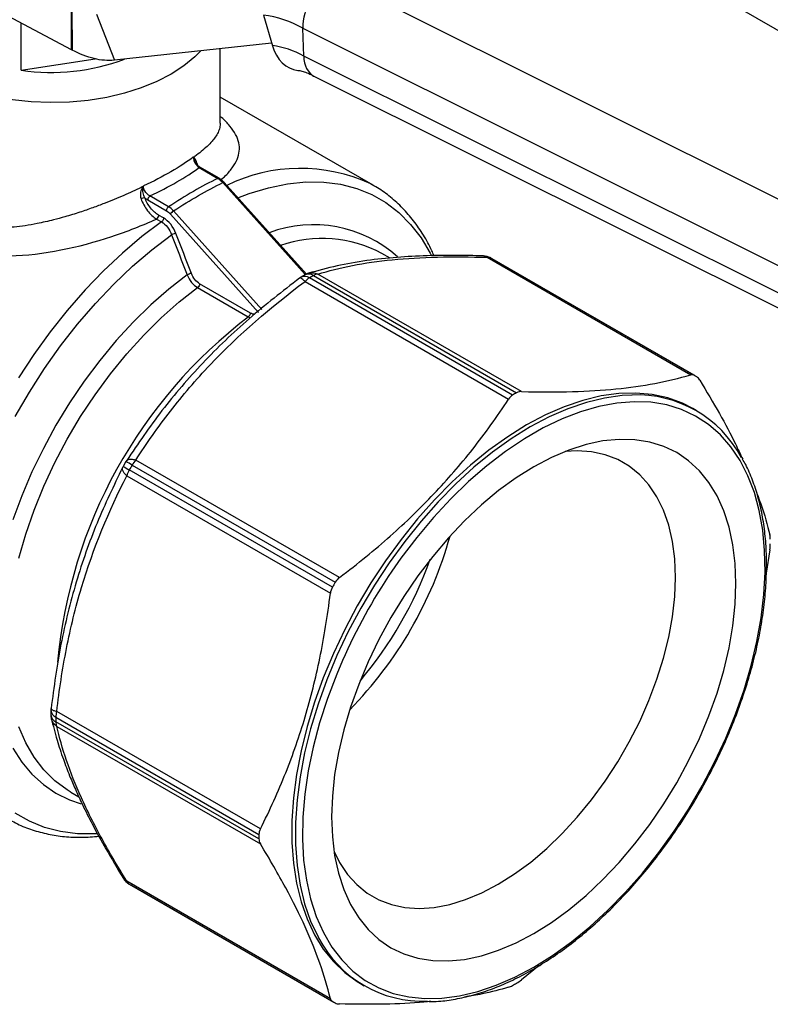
# Model space of a CAD drawing. Header units: inches. Extents: x 0.5 to 21.5, y 0.5 to 16.5.
# Tile 9 of 11: x 17.4 to 19.2, y 13 to 15.3. Entities that reach past the tile are written whole.
import ezdxf

# ---------------------------------------------------------------- set-up
doc = ezdxf.new("R2010")
doc.units = ezdxf.units.IN
doc.header["$LTSCALE"] = 2
doc.header["$MEASUREMENT"] = 0

msp = doc.modelspace()

# ---------------------------------------------------------------- linework, layer by layer
for p, q in [((18.5824, 15.6307), (20.1591, 14.7212)), ((17.5613, 15.2201), (16.9529, 15.5418)), ((19.8596, 14.5483), (18.1701, 15.3927)), ((17.5613, 15.2201), (17.5613, 15.3166)), ((17.5623, 15.316), (17.5631, 15.2192)), ((17.6197, 15.3032), (17.6615, 15.1956)), ((18.0104, 15.3013), (18.0314, 15.2296)), ((17.4436, 15.1723), (17.4436, 15.2824)), ((18.1029, 15.2708), (19.7949, 14.4252)), ((18.1048, 15.2054), (18.1029, 15.2708)), ((18.0297, 15.2354), (17.6615, 15.1956)), ((17.9095, 15.0482), (17.9095, 15.2224)), ((17.4436, 15.1723), (17.6168, 15.1991)), ((19.7968, 14.3598), (18.1048, 15.2054)), ((18.1287, 15.1584), (19.82, 14.3132)), ((18.2675, 14.9027), (17.9095, 15.1094)), ((17.8597, 14.9442), (17.9035, 14.9189)), ((17.9069, 14.919), (17.8631, 14.9443)), ((17.9152, 14.9091), (18.1085, 14.6935)), ((18.1109, 14.6947), (17.9182, 14.9096)), ((18.2675, 14.9027), (18.2615, 14.906)), ((17.7884, 14.8524), (17.7446, 14.8777)), ((17.7395, 14.8684), (17.7833, 14.8431)), ((17.7767, 14.8262), (17.7651, 14.8329)), ((17.7927, 14.8353), (17.999, 14.6051)), ((18.0067, 14.6121), (17.8001, 14.8426)), ((17.7601, 14.8237), (17.7718, 14.8169)), ((18.307, 14.7321), (18.2879, 14.7432)), ((18.534, 14.734), (19.0106, 14.4589)), ((19.0184, 14.4578), (18.5429, 14.7323)), ((19.0216, 14.456), (18.5462, 14.7305)), ((18.1079, 14.6932), (18.0986, 14.6878)), ((18.1276, 14.6912), (18.6031, 14.4167)), ((18.6147, 14.4197), (18.1381, 14.6948)), ((17.98, 14.6036), (17.8611, 14.6722)), ((18.1079, 14.6774), (18.5845, 14.4022)), ((18.5938, 14.4114), (18.1183, 14.6859)), ((17.8563, 14.663), (17.9751, 14.5944)), ((17.9751, 14.5944), (17.9797, 14.5924)), ((19.0237, 14.3752), (19.0153, 14.3801)), ((17.6886, 14.2557), (17.6821, 14.2445)), ((17.6898, 14.257), (17.6905, 14.258)), ((18.1885, 13.9843), (17.7119, 14.2594)), ((17.6811, 14.2417), (17.6816, 14.2429)), ((18.1719, 13.9616), (17.6964, 14.2361)), ((17.703, 14.2475), (18.1785, 13.973)), ((17.6906, 14.2224), (18.1672, 13.9473)), ((19.196, 14.0491), (19.1876, 13.9946)), ((17.5129, 13.6733), (17.5129, 13.6626)), ((17.5244, 13.6573), (17.9999, 13.3828)), ((18.0032, 13.3954), (17.5266, 13.6705)), ((17.9999, 13.372), (17.5244, 13.6465)), ((17.5266, 13.6357), (18.0032, 13.3605)), ((17.5596, 13.4816), (17.5583, 13.4824)), ((17.5596, 13.4816), (17.5783, 13.4708)), ((18.1672, 12.998), (17.6906, 13.2731)), ((17.6964, 13.2663), (18.1719, 12.9918)), ((17.6998, 13.2643), (18.1753, 12.9898)), ((18.656, 13.0757), (18.6147, 13.0423)), ((18.2378, 13.0333), (18.2462, 13.0284))]:
    msp.add_line(p, q)
at = {"flags": 128}
for points in [[(17.864, 15.2175), (17.8498, 15.2033), (17.824, 15.1821), (17.7942, 15.1629), (17.7608, 15.1456), (17.7242, 15.1307), (17.6849, 15.1183), (17.6435, 15.1086), (17.6003, 15.1016), (17.5561, 15.0975), (17.5114, 15.0963), (17.4667, 15.0981), (17.4227, 15.1027), (17.3799, 15.1103), (17.3388, 15.1206)], [(17.9508, 14.8733), (17.9774, 14.8833), (18.0226, 14.897), (18.0669, 14.9061), (18.11, 14.9105), (18.1515, 14.9102), (18.1912, 14.9051), (18.2289, 14.8954), (18.2643, 14.881), (18.2973, 14.8621), (18.3276, 14.8387), (18.355, 14.8111), (18.3793, 14.7794), (18.4005, 14.7437), (18.4028, 14.7393)], [(17.7718, 14.8169), (17.7258, 14.7824), (17.6805, 14.7441), (17.6362, 14.7025), (17.593, 14.6576), (17.5513, 14.6098), (17.5113, 14.5594), (17.4732, 14.5066), (17.4373, 14.4518)], [(17.4296, 14.3612), (17.4626, 14.4181), (17.498, 14.4734), (17.5357, 14.5267), (17.5755, 14.5776), (17.617, 14.6259), (17.66, 14.6712), (17.7043, 14.7133), (17.7496, 14.7518), (17.7956, 14.7866)], [(17.8318, 14.6929), (17.7888, 14.6596), (17.7466, 14.6227), (17.7055, 14.5824), (17.6656, 14.539), (17.6274, 14.4928), (17.591, 14.4441), (17.5567, 14.3933), (17.5247, 14.3407), (17.4953, 14.2866), (17.4686, 14.2314), (17.4448, 14.1755), (17.4241, 14.1193)], [(17.438, 14.0296), (17.4542, 14.0857), (17.4738, 14.1419), (17.4966, 14.198), (17.5224, 14.2535), (17.5512, 14.3079), (17.5826, 14.3609), (17.6164, 14.4122), (17.6525, 14.4613), (17.6905, 14.5079), (17.7301, 14.5517), (17.7712, 14.5924), (17.8133, 14.6296), (17.8563, 14.663)], [(19.0153, 14.3801), (18.9912, 14.3924), (18.9569, 14.4049), (18.9204, 14.4129), (18.8821, 14.4163), (18.8421, 14.4152), (18.8007, 14.4094), (18.7582, 14.3991), (18.7148, 14.3843), (18.6708, 14.3651), (18.6266, 14.3416), (18.5823, 14.314), (18.5384, 14.2824), (18.495, 14.2472), (18.4525, 14.2084), (18.4111, 14.1664), (18.3711, 14.1213), (18.3327, 14.0736), (18.2963, 14.0236), (18.262, 13.9714), (18.23, 13.9176), (18.2007, 13.8623), (18.1741, 13.8061), (18.1504, 13.7492), (18.1298, 13.6921), (18.1125, 13.635), (18.0985, 13.5784), (18.0879, 13.5227), (18.0808, 13.4681), (18.0772, 13.4151), (18.0772, 13.364), (18.0808, 13.315), (18.0879, 13.2687), (18.0985, 13.2251), (18.1125, 13.1847), (18.1298, 13.1477), (18.1504, 13.1143), (18.1741, 13.0848), (18.2007, 13.0593), (18.23, 13.0379), (18.2378, 13.0333)], [(18.8732, 14.4116), (18.8504, 14.4104), (18.809, 14.4046), (18.7665, 14.3943), (18.7231, 14.3794), (18.6792, 14.3602), (18.6349, 14.3367), (18.5907, 14.3091), (18.5467, 14.2776), (18.5033, 14.2423), (18.4608, 14.2036), (18.4194, 14.1615), (18.3794, 14.1165), (18.3411, 14.0688), (18.3046, 14.0187), (18.2703, 13.9666), (18.2384, 13.9127), (18.209, 13.8575), (18.1824, 13.8013), (18.1588, 13.7444), (18.1382, 13.6873), (18.1208, 13.6302), (18.1068, 13.5736), (18.0962, 13.5178), (18.0891, 13.4633), (18.0856, 13.4103), (18.0856, 13.3591), (18.0891, 13.3102), (18.0962, 13.2639), (18.1068, 13.2203), (18.1208, 13.1799), (18.1382, 13.1429), (18.1394, 13.1406)], [(18.6433, 13.0718), (18.6874, 13.0993), (18.7313, 13.1308), (18.7745, 13.1662), (18.8169, 13.205), (18.8581, 13.2471), (18.8979, 13.2922), (18.936, 13.34), (18.9722, 13.3902), (19.0061, 13.4424), (19.0377, 13.4963), (19.0666, 13.5516), (19.0927, 13.6078), (19.1158, 13.6646), (19.1358, 13.7216), (19.1525, 13.7785), (19.1658, 13.8348), (19.1756, 13.8902), (19.1819, 13.9443), (19.1846, 13.9968), (19.1837, 14.0473), (19.1792, 14.0954), (19.1712, 14.1409), (19.1596, 14.1834), (19.1446, 14.2227), (19.1262, 14.2585), (19.1047, 14.2906), (19.08, 14.3187), (19.0525, 14.3427), (19.0222, 14.3624), (18.9894, 14.3777), (18.9544, 14.3884), (18.9172, 14.3945), (18.8782, 14.396), (18.8377, 14.3928), (18.7958, 14.385), (18.753, 14.3726), (18.7094, 14.3558), (18.6654, 14.3345), (18.6212, 14.309), (18.5772, 14.2794), (18.5336, 14.246), (18.4907, 14.2089), (18.4489, 14.1684), (18.4083, 14.1247), (18.3694, 14.0782), (18.3322, 14.0292), (18.311, 13.9989)], [(18.6433, 13.1505), (18.6845, 13.1764), (18.7255, 13.2063), (18.7658, 13.2398), (18.8051, 13.2769), (18.8433, 13.3172), (18.8799, 13.3603), (18.9147, 13.4061), (18.9475, 13.454), (18.9779, 13.5038), (19.0058, 13.555), (19.031, 13.6074), (19.0531, 13.6604), (19.0722, 13.7137), (19.088, 13.7668), (19.1004, 13.8195), (19.1094, 13.8712), (19.1147, 13.9216), (19.1165, 13.9702), (19.1147, 14.0168), (19.1094, 14.061), (19.1004, 14.1024), (19.088, 14.1407), (19.0722, 14.1756), (19.0531, 14.2069), (19.031, 14.2343), (19.0058, 14.2576), (18.9779, 14.2766), (18.9475, 14.2913), (18.9147, 14.3014), (18.8799, 14.3069), (18.8433, 14.3078), (18.8051, 14.304), (18.7658, 14.2956), (18.7255, 14.2827), (18.6845, 14.2653), (18.6433, 14.2435), (18.602, 14.2176), (18.5611, 14.1878), (18.5208, 14.1542), (18.4814, 14.1171), (18.4433, 14.0769), (18.4067, 14.0337), (18.3718, 13.988), (18.3391, 13.9401), (18.3086, 13.8903), (18.2807, 13.839), (18.2556, 13.7867), (18.2334, 13.7337), (18.2144, 13.6804), (18.1986, 13.6272), (18.1861, 13.5746), (18.1772, 13.5229), (18.1718, 13.4725), (18.17, 13.4238), (18.1718, 13.3772), (18.1772, 13.3331), (18.1861, 13.2917), (18.1986, 13.2534), (18.2144, 13.2184), (18.2334, 13.1872), (18.2556, 13.1598), (18.2807, 13.1364), (18.3086, 13.1174), (18.3391, 13.1028), (18.3718, 13.0926), (18.4067, 13.0871), (18.4433, 13.0863), (18.4814, 13.09), (18.5208, 13.0984), (18.5611, 13.1114), (18.602, 13.1288), (18.6433, 13.1505)], [(18.5601, 13.2658), (18.5984, 13.29), (18.6363, 13.318), (18.6736, 13.3497), (18.71, 13.3847), (18.7451, 13.4229), (18.7785, 13.4637), (18.8102, 13.507), (18.8397, 13.5523), (18.8668, 13.5993), (18.8912, 13.6474), (18.9129, 13.6965), (18.9316, 13.7459), (18.947, 13.7953), (18.9592, 13.8443), (18.968, 13.8925), (18.9733, 13.9394), (18.9751, 13.9846), (18.9733, 14.0278), (18.968, 14.0686), (18.9592, 14.1066), (18.947, 14.1416), (18.9316, 14.1731), (18.9129, 14.201), (18.8912, 14.225), (18.8668, 14.245), (18.8397, 14.2606), (18.8102, 14.2719), (18.7785, 14.2786), (18.7451, 14.2808), (18.7166, 14.2792)], [(18.1954, 13.7899), (18.1819, 13.7579), (18.1603, 13.7009), (18.142, 13.644), (18.127, 13.5873), (18.1154, 13.5314), (18.1073, 13.4766), (18.1028, 13.4233), (18.1019, 13.3717), (18.1046, 13.3224), (18.1109, 13.2755), (18.1207, 13.2315), (18.1341, 13.1905), (18.1507, 13.1529), (18.1707, 13.119), (18.1938, 13.0889), (18.2199, 13.0628), (18.2489, 13.0409), (18.2804, 13.0235), (18.3144, 13.0105), (18.3505, 13.002), (18.3886, 12.9982), (18.4284, 12.9991), (18.4697, 13.0045), (18.5121, 13.0146), (18.5553, 13.0293), (18.5991, 13.0484), (18.6433, 13.0718)], [(17.5583, 13.4824), (17.5512, 13.4867), (17.5224, 13.508), (17.4966, 13.5336), (17.4738, 13.5633), (17.4542, 13.597), (17.438, 13.6344)], [(17.4241, 13.5843), (17.4448, 13.552), (17.4686, 13.5235), (17.4953, 13.4992), (17.5247, 13.479), (17.5567, 13.4633), (17.584, 13.454)], [(17.622, 13.3842), (17.617, 13.3839), (17.5755, 13.3842), (17.5357, 13.3893), (17.498, 13.399), (17.4626, 13.4134), (17.4296, 13.4323)], [(18.1757, 13.3424), (18.1886, 13.317), (18.2072, 13.2891), (18.2289, 13.2651), (18.2534, 13.2452), (18.2805, 13.2295), (18.31, 13.2183), (18.3416, 13.2115), (18.3751, 13.2093), (18.4102, 13.2116), (18.4465, 13.2186), (18.4838, 13.23), (18.5218, 13.2458), (18.5601, 13.2658)]]:
    msp.add_lwpolyline(points, dxfattribs=at)
for centre, radius, start, end in [((17.9781, 15.0481), 0.2552, 60.7362, 82.7348), ((18.0058, 15.0287), 0.2026, 60.7362, 82.7348), ((17.5154, 15.6425), 0.4756, 261.3148, 290.8856), ((17.855, 14.965), 0.00875, 158.9238, 164.1392), ((18.0967, 14.5505), 0.3919, 65.1286, 116.0603), ((17.6959, 14.8543), 0.0565, 53.5827, 54.1685), ((18.1275, 14.5142), 0.2962, 48.3213, 110.4653), ((18.1475, 14.4789), 0.2992, 62.0193, 108.9082), ((18.5233, 14.6981), 0.0394, 60.7668, 88.2762), ((18.5358, 14.7192), 0.0149, 61.773, 96.9524), ((18.4051, 14.4861), 0.2822, 60.0027, 60.7668), ((18.1185, 14.6538), 0.0394, 120.382, 126.6758), ((18.1068, 14.6697), 0.0198, 54.4202, 114.3158), ((18.1274, 14.659), 0.0394, 107.1841, 119.6097), ((18.1161, 14.6749), 0.02, 54.6432, 114.0078), ((18.5219, 13.9975), 0.7979, 119.6112, 120.3835), ((18.1413, 14.6682), 0.0268, 97.0435, 120.8119), ((18.1431, 14.6446), 0.0482, 121.0453, 137.0843), ((18.6689, 13.6839), 1.1447, 127.3029, 174.8939), ((18.8806, 14.2116), 0.2822, 59.2225, 60.7668), ((18.9974, 13.723), 0.7979, 119.6112, 120.3835), ((18.885, 14.1351), 0.2767, 27.972, 92.4339), ((17.7226, 14.2359), 0.0394, 147.2623, 149.7426), ((17.4958, 13.8987), 0.4057, 59.2782, 61.6282), ((17.7593, 14.2149), 0.065, 136.7561, 149.8762), ((17.7163, 14.225), 0.0394, 150.2574, 152.7317), ((17.8992, 14.5975), 0.4144, 238.4111, 240.712), ((17.7528, 14.2037), 0.065, 150.1239, 163.2434), ((18.9693, 13.5088), 1.466, 149.7426, 150.2574), ((17.5404, 14.3337), 0.9413, 315.5682, 344.4372), ((17.529, 14.3403), 0.9267, 319.7752, 340.2302), ((19.4008, 13.2597), 1.3168, 145.8545, 156.2573), ((19.4448, 13.2343), 1.466, 149.7426, 150.2574), ((17.5523, 13.6731), 0.0394, 173.2926, 179.6154), ((17.5316, 13.6746), 0.0187, 183.729, 247.5449), ((17.5523, 13.6628), 0.0394, 180.3876, 192.8604), ((17.5328, 13.6646), 0.02, 186.0459, 245.3603), ((17.5726, 13.6564), 0.0482, 162.9154, 178.9523), ((18.3225, 13.6519), 0.7981, 179.6139, 180.3861), ((17.5512, 13.6461), 0.0268, 179.1856, 202.9497), ((18.798, 13.3774), 0.7981, 179.6139, 180.3861), ((17.7163, 13.3003), 0.0394, 211.6996, 239.2225), ((17.7043, 13.279), 0.0149, 203.04, 238.2154), ((17.8408, 13.5087), 0.2822, 239.2225, 240.0027), ((18.3848, 13.2686), 0.2767, 207.548, 272.0305), ((18.1995, 13.7228), 0.7979, 299.6112, 300.3835), ((18.3163, 13.2342), 0.2822, 239.2225, 240.7668)]:
    msp.add_arc(centre, radius, start, end)
for centre, major_axis, ratio, start_param, end_param in [((18.1725, 15.311), (0.0466, 0.0867), 0.59719, 0.767868, 2.338665), ((18.101, 15.2698), (0.0105, 0.0979), 0.752785, 2.07342, 3.146011), ((18.1744, 15.2456), (0.0466, 0.0867), 0.59719, 2.338665, 3.159438)]:
    msp.add_ellipse(centre, major_axis=major_axis, ratio=ratio, start_param=start_param, end_param=end_param)
for points, knots in [([(17.5631, 15.2192), (17.5628, 15.2193), (17.5625, 15.2195), (17.5619, 15.2198), (17.5616, 15.22), (17.5613, 15.2201)], [0, 0, 0, 0, 0.002996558, 0.002996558, 0.005993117, 0.005993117, 0.005993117, 0.005993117]), ([(17.6615, 15.1956), (17.6465, 15.194), (17.6305, 15.1953), (17.5973, 15.2032), (17.5802, 15.2099), (17.5631, 15.2192)], [0, 0, 0, 0, 0.1805755, 0.1805755, 0.361151, 0.361151, 0.361151, 0.361151]), ([(18.0909, 15.1718), (18.0923, 15.1717), (18.0962, 15.1713), (18.1058, 15.1687), (18.1169, 15.1646), (18.1249, 15.1603), (18.1279, 15.1586)], [0, 0, 0, 0, 0.187429, 0.499752, 0.811254, 1, 1, 1, 1]), ([(17.9114, 14.9158), (17.9141, 14.9181), (17.925, 14.9275), (17.9379, 14.9433), (17.9498, 14.9633), (17.9549, 14.9829), (17.9538, 15.0022), (17.9464, 15.0217), (17.9323, 15.0414), (17.9198, 15.0553), (17.9104, 15.0629), (17.9095, 15.0636)], [0, 0, 0, 0, 0.042052, 0.175086, 0.30761, 0.441278, 0.576315, 0.712068, 0.850082, 0.986351, 1, 1, 1, 1]), ([(17.9089, 15.0482), (17.9089, 15.0449), (17.909, 15.0377), (17.9048, 15.0269), (17.8985, 15.0162), (17.89, 15.0053), (17.8791, 14.994), (17.8656, 14.9822), (17.8549, 14.9742), (17.8497, 14.9702)], [0, 0, 0, 0, 0.13826, 0.297916, 0.44168, 0.569602, 0.719882, 0.863288, 1, 1, 1, 1]), ([(17.7244, 14.8979), (17.7109, 14.8916), (17.6831, 14.8786), (17.6447, 14.8627), (17.6101, 14.8496), (17.5793, 14.8389), (17.5485, 14.8294), (17.5152, 14.8204), (17.484, 14.8134), (17.4533, 14.808), (17.4274, 14.8048), (17.4038, 14.8029), (17.3823, 14.8023), (17.3587, 14.8028), (17.3328, 14.8051), (17.3052, 14.8101), (17.2746, 14.8187), (17.242, 14.8328), (17.2095, 14.8544), (17.1814, 14.8813), (17.1614, 14.9083), (17.1474, 14.9343), (17.139, 14.9532), (17.1355, 14.9655), (17.1343, 14.9695)], [0, 0, 0, 0, 0.062136, 0.128261, 0.166086, 0.208971, 0.256929, 0.29372, 0.346707, 0.385707, 0.421746, 0.455126, 0.485854, 0.51394, 0.558415, 0.60101, 0.641802, 0.706281, 0.769598, 0.831762, 0.897522, 0.936301, 0.979161, 1, 1, 1, 1]), ([(17.8463, 14.9684), (17.8463, 14.9661), (17.8474, 14.9608), (17.8519, 14.9513), (17.8568, 14.9461), (17.8597, 14.9442)], [0, 0, 0, 0, 0.031049, 0.0620979, 0.1086713, 0.1086713, 0.1086713, 0.1086713]), ([(17.8463, 14.9684), (17.8463, 14.9684), (17.8463, 14.9683), (17.8464, 14.968), (17.8465, 14.9677), (17.8466, 14.9674)], [-0.000498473, -0.000498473, -0.000498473, -0.000498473, 0, 0, 0.003148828, 0.003148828, 0.003148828, 0.003148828]), ([(17.8466, 14.9674), (17.8473, 14.9656), (17.8486, 14.9621), (17.851, 14.9578), (17.8525, 14.9554), (17.8527, 14.955)], [0, 0, 0, 0, 0.474989, 0.904948, 1, 1, 1, 1]), ([(17.8574, 14.948), (17.8556, 14.953), (17.8528, 14.9604), (17.8494, 14.9659), (17.8476, 14.9676), (17.8468, 14.9682)], [0, 0, 0, 0, 0.03614038, 0.05679203, 0.07228077, 0.07228077, 0.07228077, 0.07228077]), ([(17.0878, 14.9481), (17.0965, 14.9169), (17.125, 14.8569), (17.1995, 14.7851), (17.3008, 14.7435), (17.454, 14.7301), (17.6174, 14.7658), (17.7274, 14.8089), (17.7601, 14.8237)], [6.08202, 6.08202, 6.08202, 6.08202, 6.407757, 6.733494, 7.059231, 7.384968, 8.036442, 8.345895, 8.345895, 8.345895, 8.345895]), ([(17.8632, 14.9442), (17.8612, 14.9457), (17.8581, 14.9478), (17.8545, 14.9521), (17.8525, 14.9551), (17.8515, 14.957), (17.8512, 14.9576)], [0, 0, 0, 0, 0.445705, 0.669988, 0.893713, 1, 1, 1, 1]), ([(17.8597, 14.9442), (17.8604, 14.9444), (17.8617, 14.9449), (17.8627, 14.9444), (17.8631, 14.9442)], [0, 0, 0, 0, 0.5325704, 1, 1, 1, 1]), ([(17.9035, 14.9189), (17.9042, 14.9191), (17.9055, 14.9196), (17.9065, 14.9191), (17.907, 14.9189)], [0, 0, 0, 0, 0.5193965, 1, 1, 1, 1]), ([(17.9182, 14.9097), (17.9164, 14.9115), (17.9128, 14.9152), (17.9089, 14.9177), (17.907, 14.919)], [0, 0, 0, 0, 0.498428, 1, 1, 1, 1]), ([(17.7289, 14.9001), (17.7273, 14.8978), (17.7248, 14.8935), (17.7217, 14.8838), (17.7222, 14.876), (17.724, 14.871)], [-0.07228077, -0.07228077, -0.07228077, -0.07228077, -0.05162912, -0.03614038, 0, 0, 0, 0]), ([(17.7328, 14.8735), (17.7309, 14.8768), (17.7289, 14.8825), (17.7282, 14.8918), (17.7286, 14.897), (17.7294, 14.8998)], [-0.07228077, -0.07228077, -0.07228077, -0.07228077, -0.03614038, -0.02065165, 0, 0, 0, 0]), ([(17.7294, 14.8998), (17.7295, 14.9002), (17.7296, 14.9006), (17.7298, 14.9011), (17.7298, 14.9011), (17.7298, 14.9012)], [-0.003647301, -0.003647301, -0.003647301, -0.003647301, -0.000498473, -0.000498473, 0, 0, 0, 0]), ([(17.7446, 14.8777), (17.74, 14.8799), (17.7322, 14.8876), (17.7297, 14.8976), (17.7298, 14.9012)], [0, 0, 0, 0, 0.0620979, 0.1086713, 0.1086713, 0.1086713, 0.1086713]), ([(17.9152, 14.9091), (17.9158, 14.9094), (17.917, 14.9099), (17.918, 14.91), (17.9181, 14.9096), (17.9182, 14.9096)], [0, 0, 0, 0, 0.443455, 0.886909, 1, 1, 1, 1]), ([(18.4097, 14.7378), (18.4081, 14.7417), (18.4011, 14.7589), (18.3854, 14.7865), (18.3626, 14.8199), (18.3368, 14.8496), (18.3084, 14.8753), (18.283, 14.8942), (18.2663, 14.9029), (18.2607, 14.9059)], [0, 0, 0, 0, 0.051172, 0.226667, 0.400896, 0.573672, 0.744997, 0.915112, 1, 1, 1, 1]), ([(17.7328, 14.8735), (17.7316, 14.8735), (17.7286, 14.8729), (17.7253, 14.8716), (17.724, 14.871)], [0, 0, 0, 0, 0.571429, 1, 1, 1, 1]), ([(17.7446, 14.8777), (17.7432, 14.8768), (17.7419, 14.8752), (17.74, 14.8718), (17.7395, 14.8699), (17.7395, 14.8684)], [0, 0, 0, 0, 0.5, 0.5, 1, 1, 1, 1]), ([(17.7884, 14.8524), (17.7872, 14.8516), (17.7845, 14.8487), (17.7833, 14.8449), (17.7833, 14.8431)], [0, 0, 0, 0, 0.428571, 1, 1, 1, 1]), ([(17.7651, 14.8329), (17.7651, 14.8313), (17.7645, 14.8295), (17.7627, 14.8261), (17.7615, 14.8246), (17.7601, 14.8237)], [0, 0, 0, 0, 0.5, 0.5, 1, 1, 1, 1]), ([(17.7767, 14.8262), (17.7767, 14.8248), (17.7759, 14.8212), (17.7733, 14.818), (17.7718, 14.8169)], [0, 0, 0, 0, 0.428571, 1, 1, 1, 1]), ([(17.8001, 14.8426), (17.7987, 14.8418), (17.7971, 14.8405), (17.7944, 14.8378), (17.7932, 14.8364), (17.7927, 14.8353)], [0, 0, 0, 0, 0.5, 0.5, 1, 1, 1, 1]), ([(17.8057, 14.7901), (17.8046, 14.79), (17.8012, 14.7892), (17.7973, 14.7875), (17.7956, 14.7866)], [0, 0, 0, 0, 0.428571, 1, 1, 1, 1]), ([(18.5245, 14.7375), (18.5032, 14.738), (18.4582, 14.739), (18.3907, 14.738), (18.3204, 14.7343), (18.2496, 14.7267), (18.1798, 14.7145), (18.1377, 14.7027), (18.1159, 14.6966)], [0, 0, 0, 0, 0.13129, 0.276762, 0.43639, 0.610225, 0.79832, 1, 1, 1, 1]), ([(18.1381, 14.6948), (18.1629, 14.7024), (18.1897, 14.7092), (18.2476, 14.7205), (18.2788, 14.7251), (18.3787, 14.7348), (18.4539, 14.7364), (18.534, 14.734)], [0, 0, 0, 0, 0.25, 0.25, 0.5, 0.5, 1, 1, 1, 1]), ([(18.534, 14.734), (18.5319, 14.7353), (18.5289, 14.7373), (18.5256, 14.7372), (18.5245, 14.7371)], [0, 0, 0, 0, 0.672031, 1, 1, 1, 1]), ([(17.8418, 14.6963), (17.8404, 14.6962), (17.8368, 14.6953), (17.8331, 14.6936), (17.8318, 14.6929)], [0, 0, 0, 0, 0.571429, 1, 1, 1, 1]), ([(18.1158, 14.6963), (18.1171, 14.6968), (18.1214, 14.6982), (18.1291, 14.6981), (18.1352, 14.6959), (18.1381, 14.6948)], [0, 0, 0, 0, 0.175987, 0.60776, 1, 1, 1, 1]), ([(18.0951, 14.6855), (18.0551, 14.6543), (17.9748, 14.5918), (17.8667, 14.4877), (17.7703, 14.3763), (17.7169, 14.2975), (17.6903, 14.2582)], [0, 0, 0, 0, 0.249344, 0.4995, 0.750059, 1, 1, 1, 1]), ([(17.7119, 14.2594), (17.7367, 14.2981), (17.7636, 14.3363), (17.8215, 14.411), (17.8526, 14.4474), (17.9526, 14.5526), (18.0277, 14.6177), (18.1079, 14.6774)], [0, 0, 0, 0, 0.25, 0.25, 0.5, 0.5, 1, 1, 1, 1]), ([(17.8611, 14.6722), (17.8611, 14.6707), (17.8606, 14.6688), (17.8589, 14.6655), (17.8576, 14.664), (17.8563, 14.663)], [0, 0, 0, 0, 0.5, 0.5, 1, 1, 1, 1]), ([(18.1079, 14.6774), (18.106, 14.6791), (18.1022, 14.6827), (18.0983, 14.6852), (18.0959, 14.6861), (18.0955, 14.6854), (18.0954, 14.6852)], [0, 0, 0, 0, 0.3047326, 0.6401311, 0.9088224, 1, 1, 1, 1]), ([(17.98, 14.6036), (17.98, 14.6018), (17.9788, 14.5981), (17.9763, 14.5953), (17.9751, 14.5944)], [0, 0, 0, 0, 0.571429, 1, 1, 1, 1]), ([(17.99, 14.6007), (17.9899, 14.6006), (17.987, 14.6), (17.9834, 14.6018), (17.98, 14.6036)], [0, 0, 0, 0, 0.039476, 1, 1, 1, 1]), ([(18.6147, 14.4197), (18.658, 14.4186), (18.6972, 14.4186), (18.7701, 14.4207), (18.8038, 14.4228), (18.8675, 14.4291), (18.8975, 14.4334), (18.9554, 14.4442), (18.9832, 14.4508), (19.0106, 14.4589)], [0, 0, 0, 0, 0.25, 0.25, 0.5, 0.5, 0.75, 0.75, 1, 1, 1, 1]), ([(19.032, 14.4465), (19.0476, 14.4203), (19.078, 14.3693), (19.1112, 14.3074), (19.1268, 14.273), (19.1323, 14.261)], [0, 0, 0, 0, 0.408493, 0.793646, 1, 1, 1, 1]), ([(18.1885, 13.9843), (18.2318, 14.017), (18.271, 14.0491), (18.3439, 14.1138), (18.3776, 14.1464), (18.4413, 14.2136), (18.4714, 14.2483), (18.5292, 14.3217), (18.5571, 14.3603), (18.5845, 14.4022)], [0, 0, 0, 0, 0.25, 0.25, 0.5, 0.5, 0.75, 0.75, 1, 1, 1, 1]), ([(17.6905, 14.258), (17.6909, 14.2585), (17.692, 14.2602), (17.6964, 14.2614), (17.7033, 14.2616), (17.709, 14.2602), (17.7119, 14.2594)], [0, 0, 0, 0, 0.110031, 0.406219, 0.699838, 1, 1, 1, 1]), ([(19.1882, 14.0144), (19.1881, 14.0229), (19.1879, 14.0475), (19.185, 14.0869), (19.1784, 14.1314), (19.1687, 14.1735), (19.1557, 14.2127), (19.1434, 14.2422), (19.1344, 14.2574), (19.1319, 14.2617)], [0, 0, 0, 0, 0.089017, 0.25807, 0.427178, 0.596244, 0.765193, 0.933925, 1, 1, 1, 1]), ([(17.6808, 14.2418), (17.6601, 14.1991), (17.6187, 14.1135), (17.5703, 13.9746), (17.534, 13.8289), (17.5201, 13.7279), (17.5132, 13.6775)], [0, 0, 0, 0, 0.249525, 0.499748, 0.750239, 1, 1, 1, 1]), ([(17.6906, 14.2224), (17.6885, 14.2246), (17.6843, 14.2289), (17.6811, 14.2349), (17.6799, 14.2394), (17.6809, 14.2412), (17.6811, 14.2417)], [0, 0, 0, 0, 0.299366, 0.598732, 0.898097, 1, 1, 1, 1]), ([(17.5266, 13.6705), (17.5324, 13.7202), (17.5399, 13.7695), (17.5591, 13.8666), (17.5707, 13.9143), (17.6122, 14.0532), (17.6485, 14.1408), (17.6906, 14.2224)], [0, 0, 0, 0, 0.25, 0.25, 0.5, 0.5, 1, 1, 1, 1]), ([(19.166, 14.1797), (19.169, 14.1721), (19.1825, 14.1379), (19.1901, 14.1075), (19.196, 14.084)], [0, 0, 0, 0, 0.223794, 1, 1, 1, 1]), ([(18.3986, 12.9915), (18.4059, 12.9916), (18.4258, 12.9917), (18.4599, 12.9966), (18.5003, 13.0056), (18.5416, 13.0188), (18.5834, 13.0361), (18.6256, 13.0572), (18.6677, 13.082), (18.7097, 13.1105), (18.7512, 13.1423), (18.792, 13.1774), (18.8318, 13.2156), (18.8706, 13.2565), (18.908, 13.3), (18.9437, 13.3458), (18.9778, 13.3937), (19.0098, 13.4433), (19.0397, 13.4945), (19.0672, 13.5468), (19.0922, 13.6), (19.1146, 13.6538), (19.1343, 13.7079), (19.151, 13.762), (19.1648, 13.8157), (19.1756, 13.8688), (19.1831, 13.9209), (19.1875, 13.9697), (19.188, 14.0002), (19.1882, 14.0144)], [0, 0, 0, 0, 0.021556, 0.05918, 0.096899, 0.13469, 0.172528, 0.210391, 0.248264, 0.286136, 0.324001, 0.361857, 0.399703, 0.437539, 0.475367, 0.513187, 0.551003, 0.588815, 0.626626, 0.664437, 0.70225, 0.740066, 0.777889, 0.815719, 0.853558, 0.891409, 0.929272, 0.967149, 1, 1, 1, 1]), ([(18.0032, 13.3954), (18.0258, 13.4401), (18.0453, 13.4835), (18.0799, 13.5703), (18.095, 13.6137), (18.1214, 13.7025), (18.1327, 13.7479), (18.1523, 13.8434), (18.1605, 13.8934), (18.1672, 13.9473)], [0, 0, 0, 0, 0.25, 0.25, 0.5, 0.5, 0.75, 0.75, 1, 1, 1, 1]), ([(17.5133, 13.6775), (17.5133, 13.6774), (17.5128, 13.6767), (17.5146, 13.6753), (17.5186, 13.6729), (17.5236, 13.6714), (17.5266, 13.6705)], [0, 0, 0, 0, 0.041924, 0.361355, 0.619645, 1, 1, 1, 1]), ([(17.5139, 13.654), (17.5181, 13.6374), (17.5258, 13.6067), (17.5407, 13.5616), (17.5554, 13.5229), (17.5704, 13.4875), (17.5878, 13.4496), (17.6113, 13.4032), (17.6428, 13.3457), (17.6688, 13.3027), (17.6828, 13.2796)], [0, 0, 0, 0, 0.152682, 0.283007, 0.390797, 0.476852, 0.571662, 0.690604, 0.833552, 1, 1, 1, 1]), ([(17.5266, 13.6357), (17.5237, 13.6382), (17.5188, 13.6424), (17.515, 13.6491), (17.5144, 13.6529), (17.5142, 13.6541)], [0, 0, 0, 0, 0.491241, 0.824738, 1, 1, 1, 1]), ([(17.6906, 13.2731), (17.6695, 13.3072), (17.6498, 13.3409), (17.6141, 13.4063), (17.5981, 13.438), (17.557, 13.5293), (17.5382, 13.585), (17.5266, 13.6357)], [0, 0, 0, 0, 0.25, 0.25, 0.5, 0.5, 1, 1, 1, 1]), ([(17.418, 13.4164), (17.4234, 13.4133), (17.4397, 13.404), (17.4692, 13.3929), (17.506, 13.3828), (17.5446, 13.377), (17.5843, 13.3751), (17.6117, 13.3773), (17.6253, 13.3784)], [0, 0, 0, 0, 0.090447, 0.271556, 0.45292, 0.63513, 0.818607, 1, 1, 1, 1]), ([(18.1672, 12.998), (18.1605, 13.0258), (18.1523, 13.0532), (18.1327, 13.1087), (18.1214, 13.1368), (18.095, 13.1952), (18.0799, 13.2254), (18.0453, 13.2896), (18.0258, 13.3236), (18.0032, 13.3605)], [0, 0, 0, 0, 0.25, 0.25, 0.5, 0.5, 0.75, 0.75, 1, 1, 1, 1]), ([(17.6831, 13.2798), (17.6836, 13.2788), (17.6851, 13.2759), (17.6884, 13.2742), (17.6906, 13.2731)], [0, 0, 0, 0, 0.330189, 1, 1, 1, 1]), ([(18.5845, 13.0248), (18.5644, 13.0192), (18.5326, 13.0103), (18.4951, 13.0042), (18.4812, 13.0019)], [0, 0, 0, 0, 0.629576, 1, 1, 1, 1]), ([(18.402, 12.9916), (18.3968, 12.991), (18.3637, 12.9872), (18.2933, 12.9845), (18.2242, 12.9852), (18.1885, 12.9857)], [0, 0, 0, 0, 0.0832373, 0.5273868, 1, 1, 1, 1])]:
    msp.add_open_spline(points, degree=3, knots=knots)
for points in [[(17.8463, 14.9684), (17.8161, 14.946), (17.776, 14.9228), (17.7298, 14.9012)], [(17.8468, 14.9682), (17.8467, 14.9683), (17.8465, 14.9684), (17.8463, 14.9684)], [(17.8468, 14.9682), (17.8478, 14.9689), (17.8488, 14.9696), (17.8497, 14.9702)], [(17.7446, 14.8777), (17.7901, 14.8988), (17.8297, 14.9217), (17.8597, 14.9442)], [(17.9035, 14.9189), (17.866, 14.9004), (17.8274, 14.8781), (17.7884, 14.8524)], [(17.9035, 14.9189), (17.9075, 14.9166), (17.9116, 14.9132), (17.9152, 14.9091)], [(17.7289, 14.9001), (17.7274, 14.8994), (17.7259, 14.8987), (17.7244, 14.8979)], [(17.7298, 14.9012), (17.7295, 14.9008), (17.7292, 14.9005), (17.7289, 14.9001)], [(17.8001, 14.8426), (17.8392, 14.8683), (17.8778, 14.8906), (17.9152, 14.9091)], [(17.7651, 14.8329), (17.7585, 14.8367), (17.7454, 14.8483), (17.7359, 14.8651), (17.7328, 14.8735)], [(17.7329, 14.8735), (17.735, 14.8714), (17.7373, 14.8697), (17.7395, 14.8684)], [(17.724, 14.871), (17.7275, 14.8613), (17.7382, 14.8418), (17.7529, 14.8281), (17.7601, 14.8237)], [(17.8001, 14.8426), (17.7964, 14.8467), (17.7924, 14.8501), (17.7884, 14.8524)], [(17.8057, 14.7901), (17.8028, 14.7975), (17.7942, 14.8124), (17.7825, 14.8228), (17.7767, 14.8262)], [(17.7833, 14.8431), (17.7865, 14.8412), (17.7897, 14.8385), (17.7927, 14.8353)], [(17.7718, 14.8169), (17.7766, 14.8141), (17.7863, 14.8054), (17.7933, 14.7929), (17.7956, 14.7866)], [(17.7956, 14.7866), (17.8077, 14.7554), (17.8197, 14.7241), (17.8318, 14.6929)], [(17.8418, 14.6963), (17.8298, 14.7276), (17.8177, 14.7588), (17.8057, 14.7901)], [(17.8318, 14.6929), (17.8343, 14.6867), (17.8416, 14.6745), (17.8514, 14.6658), (17.8563, 14.663)], [(17.8611, 14.6722), (17.8572, 14.6744), (17.8494, 14.6814), (17.8438, 14.6913), (17.8418, 14.6963)], [(19.0184, 14.4578), (19.0158, 14.4593), (19.0132, 14.4596), (19.0106, 14.4589)], [(19.032, 14.4465), (19.0299, 14.4499), (19.0275, 14.4525), (19.025, 14.454)], [(18.5938, 14.4114), (18.5902, 14.4092), (18.587, 14.4061), (18.5845, 14.4022)], [(18.6147, 14.4197), (18.6107, 14.4198), (18.6067, 14.4188), (18.6031, 14.4167)], [(19.197, 14.0738), (19.1969, 14.078), (19.1966, 14.0814), (19.196, 14.084)], [(19.196, 14.0491), (19.1966, 14.0541), (19.1969, 14.0588), (19.197, 14.063)], [(18.1885, 13.9843), (18.1845, 13.9812), (18.1811, 13.9774), (18.1785, 13.973)], [(18.1719, 13.9616), (18.1694, 13.9571), (18.1678, 13.9523), (18.1672, 13.9473)], [(18.0032, 13.3954), (18.0011, 13.3912), (18, 13.387), (17.9999, 13.3828)], [(17.9999, 13.372), (18, 13.3678), (18.0011, 13.364), (18.0032, 13.3605)], [(18.5845, 13.0248), (18.587, 13.0256), (18.5902, 13.027), (18.5938, 13.0291)], [(18.6031, 13.0344), (18.6067, 13.0366), (18.6107, 13.0392), (18.6147, 13.0423)], [(18.1672, 12.998), (18.1678, 12.9954), (18.1694, 12.9933), (18.1719, 12.9918)], [(18.1785, 12.988), (18.1811, 12.9865), (18.1845, 12.9858), (18.1885, 12.9857)]]:
    msp.add_open_spline(points, degree=3)

doc.saveas('drawing.dxf')
